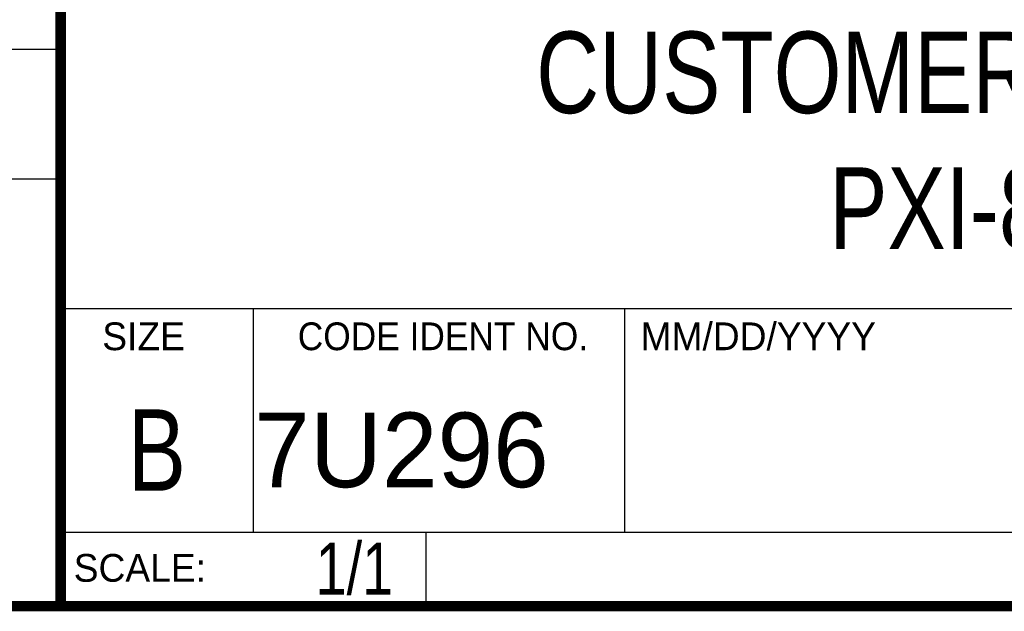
# Model space of a CAD drawing. Header units: inches. Extents: x 0.2 to 16.8, y 0.1 to 10.8.
# Tile 3 of 10: x 13 to 14.9, y 0.2 to 1.4. Entities that reach past the tile are written whole.
import ezdxf
from ezdxf.enums import TextEntityAlignment as Align

# ---------------------------------------------------------------- set-up
doc = ezdxf.new("R2010")
doc.units = ezdxf.units.IN
doc.header["$LTSCALE"] = 0.935
doc.header["$MEASUREMENT"] = 0
doc.layers.get('0').update_dxf_attribs({"linetype": 'CONTINUOUS'})
doc.styles.get("Standard").update_dxf_attribs({"font": 'txt', "width": 0.8})

msp = doc.modelspace()

# ---------------------------------------------------------------- linework, layer by layer
at = {"color": 2, "linetype": 'CONTINUOUS'}
for p, q in [((13.0652, 1.9695), (13.0652, 0.2605)), ((11.482, 1.3265), (13.0653, 1.3265)), ((13.0653, 1.0776), (11.482, 1.0776)), ((13.0652, 0.8295), (16.745, 0.8295)), ((13.434, 0.8295), (13.434, 0.4005)), ((14.146, 0.8295), (14.146, 0.4005)), ((13.0652, 0.4005), (16.745, 0.4005)), ((13.765, 0.4005), (13.765, 0.2605)), ((13.0652, 0.2605), (16.745, 0.2605))]:
    msp.add_line(p, q, dxfattribs=at)
at = {"color": 7, "linetype": 'CONTINUOUS', "const_width": 0.02}
for points in [[(13.0653, 1.9707), (13.0653, 0.2586)], [(0.25, 0.2586), (16.75, 0.2586)]]:
    msp.add_lwpolyline(points, dxfattribs=at)

# ---------------------------------------------------------------- texts
at = {"color": 2, "linetype": 'CONTINUOUS'}
for s, p in [('SIZE', (13.1451, 0.7494)), ('MM/DD/YYYY', (14.1765, 0.7494)), ('SCALE:', (13.0904, 0.3053))]:
    msp.add_text(s, height=0.05325, dxfattribs=at).set_placement(p)
at = {"color": 2, "linetype": 'CONTINUOUS', "width": 0.95}
msp.add_text('CODE IDENT NO.', height=0.053254, dxfattribs=at).set_placement((13.7978, 0.7494), align=Align.CENTER)
at = {"color": 7, "linetype": 'CONTINUOUS', "width": 0.8}
msp.add_text('B', height=0.1562, dxfattribs=at).set_placement((13.2497, 0.4798), align=Align.CENTER)
at = {"color": 7, "linetype": 'CONTINUOUS'}
msp.add_text('7U296', height=0.14316, dxfattribs=at).set_placement((13.4363, 0.4866))
at = {"color": 7, "linetype": 'CONTINUOUS', "width": 0.8}
msp.add_text('1/1', height=0.1, dxfattribs=at).set_placement((13.7025, 0.2805), align=Align.RIGHT)
at = {"color": 7, "linetype": 'CONTINUOUS', "insert": (14.9051, 1.3603), "char_height": 0.15625, "width": 2.125, "attachment_point": 2}
msp.add_mtext('CUSTOMER DRAWING,\\PPXI-85XX', dxfattribs=at)

doc.saveas('drawing.dxf')
